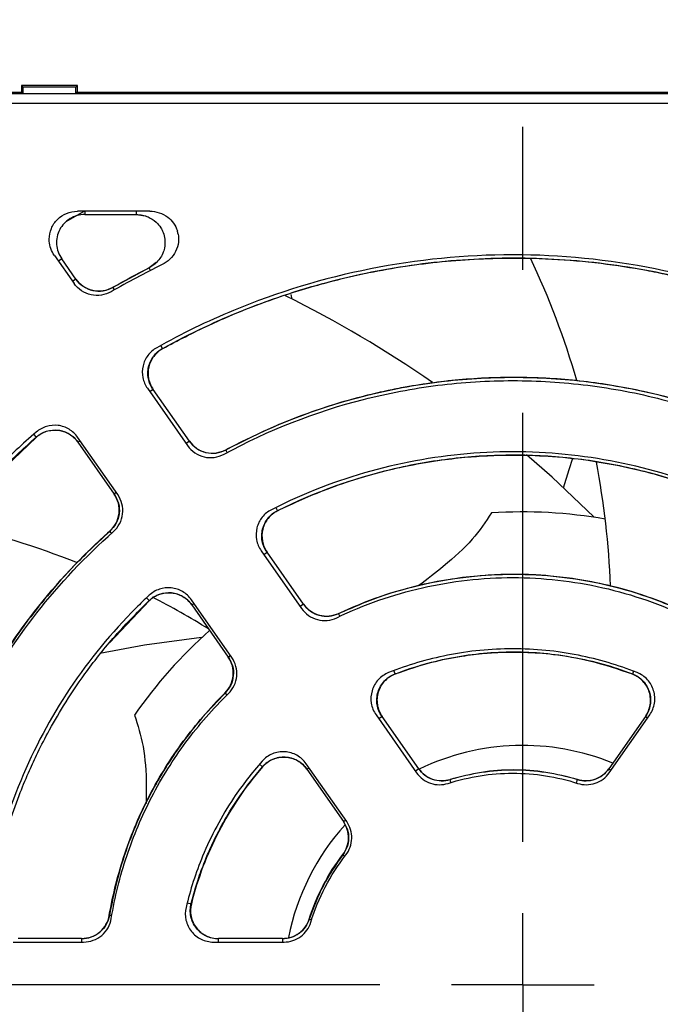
# Model space of a CAD drawing. Header units: millimetres. Extents: x 13 to 559, y 0 to 388.
# Tile 4 of 17: x 154 to 176, y 183 to 218. Entities that reach past the tile are written whole.
import ezdxf

# ---------------------------------------------------------------- set-up
doc = ezdxf.new("R2010")
doc.units = ezdxf.units.MM
doc.linetypes.add('SLD-Center', pattern=[30.48, 15.24, -5.08, 5.08, -5.08])
doc.linetypes.add('SLD-Solid', pattern=[0])
doc.layers.add('CENTER', color=40, linetype='SLD-Center')
doc.layers.add('DIMENSIONS', color=140, linetype='SLD-Solid', lineweight=25)
doc.styles.add('SLDTEXTSTYLE0', font='GOTHIC.TTF', dxfattribs={"width": 0.913})
doc.dimstyles.new('SLDDIMSTYLE0', dxfattribs={"dimtxt": 4.7625, "dimasz": 6.35, "dimexe": 0, "dimexo": 0.0625, "dimgap": 1.190625, "dimtad": 0, "dimtih": 1, "dimtoh": 1, "dimdec": 1, "dimrnd": 1e-09, "dimzin": 12, "dimdsep": 46, "dimtxsty": 'SLDTEXTSTYLE0', "dimsah": 1, "dimcen": 0.09, "dimadec": 0, "dimazin": 3, "dimtfac": 1, "dimtdec": 1, "dimtofl": 0, "dimtmove": 0, "dimatfit": 3, "dimfxl": 0, "dimfrac": 2, "dimtolj": 1, "dimtzin": 12, "dimarcsym": 0})
doc.dimstyles.new('SLDDIMSTYLE1', dxfattribs={"dimtxt": 4.7625, "dimasz": 6.35, "dimexe": 0, "dimexo": 0.0625, "dimgap": 1.190625, "dimtad": 0, "dimtih": 1, "dimtoh": 1, "dimdec": 1, "dimrnd": 1e-09, "dimzin": 4, "dimdsep": 46, "dimtxsty": 'SLDTEXTSTYLE0', "dimsah": 1, "dimcen": 0.09, "dimadec": 0, "dimazin": 1, "dimtfac": 1, "dimtdec": 1, "dimtofl": 0, "dimtmove": 0, "dimatfit": 3, "dimfxl": 0, "dimfrac": 2, "dimtolj": 1, "dimtzin": 12, "dimarcsym": 0})
doc.dimstyles.new('SLDDIMSTYLE2', dxfattribs={"dimtxt": 4.7625, "dimasz": 6.35, "dimexe": 0, "dimexo": 0.0625, "dimgap": 1.190625, "dimtad": 0, "dimtih": 1, "dimtoh": 1, "dimdec": 1, "dimrnd": 1e-09, "dimzin": 12, "dimdsep": 46, "dimtxsty": 'SLDTEXTSTYLE0', "dimsah": 1, "dimcen": 0.09, "dimadec": 0, "dimazin": 3, "dimtfac": 1, "dimtdec": 1, "dimtmove": 0, "dimatfit": 0, "dimfxl": 0, "dimfrac": 2, "dimtolj": 1, "dimtzin": 12, "dimarcsym": 0})

# ---------------------------------------------------------------- blocks, each defined once
blk = doc.blocks.new('_D_1')
at = {"layer": 'DIMENSIONS'}
for p, q in [((171.535, 219.409), (171.535, 232.473)), ((235.535, 219.409), (235.535, 232.473)), ((197.377, 229.999), (195.925, 229.999)), ((195.925, 229.999), (195.925, 222.439)), ((209.693, 229.999), (211.144, 229.999)), ((211.144, 229.999), (211.144, 222.439)), ((171.535, 229.298), (193.509, 229.298)), ((235.535, 229.298), (213.56, 229.298)), ((195.925, 222.439), (197.377, 222.439)), ((211.144, 222.439), (209.693, 222.439))]:
    blk.add_line(p, q, dxfattribs=at)
for points in [[(171.535, 229.298), (177.885, 227.71), (177.885, 230.885)], [(235.535, 229.298), (229.185, 230.885), (229.185, 227.71)]]:
    blk.add_solid(points, dxfattribs=at)
at = {"layer": 'DIMENSIONS', "char_height": 4.7625, "attachment_point": 1, "style": 'SLDTEXTSTYLE0'}
for s, insert in [('64.0', (197.377, 237.05)), ('2.52', (197.377, 228.522))]:
    blk.add_mtext(s, dxfattribs=dict(at, insert=insert))
blk = doc.blocks.new('_D_2')
at = {"layer": 'DIMENSIONS'}
for p, q in [((137.213, 216.469), (137.213, 232.473)), ((171.535, 219.409), (171.535, 232.473)), ((148.216, 229.999), (146.765, 229.999)), ((146.765, 229.999), (146.765, 222.439)), ((160.532, 229.999), (161.983, 229.999)), ((161.983, 229.999), (161.983, 222.439)), ((137.213, 229.298), (125.213, 229.298)), ((171.535, 229.298), (183.535, 229.298)), ((146.765, 222.439), (148.216, 222.439)), ((161.983, 222.439), (160.532, 222.439))]:
    blk.add_line(p, q, dxfattribs=at)
for points in [[(137.213, 229.298), (130.863, 230.885), (130.863, 227.71)], [(171.535, 229.298), (177.885, 227.71), (177.885, 230.885)]]:
    blk.add_solid(points, dxfattribs=at)
at = {"layer": 'DIMENSIONS', "char_height": 4.7625, "attachment_point": 1, "style": 'SLDTEXTSTYLE0'}
for s, insert in [('34.3', (148.216, 237.05)), ('1.35', (148.216, 228.522))]:
    blk.add_mtext(s, dxfattribs=dict(at, insert=insert))
blk = doc.blocks.new('_D_3')
at = {"layer": 'DIMENSIONS'}
for p, q in [((137.213, 216.469), (137.213, 248.753)), ((269.713, 216.469), (269.713, 248.753)), ((197.305, 246.279), (195.854, 246.279)), ((195.854, 246.279), (195.854, 238.719)), ((209.621, 246.279), (211.073, 246.279)), ((211.073, 246.279), (211.073, 238.719)), ((137.213, 245.578), (193.438, 245.578)), ((269.713, 245.578), (213.489, 245.578)), ((195.854, 238.719), (197.305, 238.719)), ((211.073, 238.719), (209.621, 238.719))]:
    blk.add_line(p, q, dxfattribs=at)
for points in [[(137.213, 245.578), (143.563, 243.99), (143.563, 247.165)], [(269.713, 245.578), (263.363, 247.165), (263.363, 243.99)]]:
    blk.add_solid(points, dxfattribs=at)
at = {"layer": 'DIMENSIONS', "char_height": 4.7625, "attachment_point": 1, "style": 'SLDTEXTSTYLE0'}
for s, insert in [('132.5', (195.546, 253.33)), ('5.22', (197.305, 244.802))]:
    blk.add_mtext(s, dxfattribs=dict(at, insert=insert))
blk = doc.blocks.new('SW_CENTERMARKSYMBOL_1')
at = {"layer": 'CENTER', "color": 0}
for p, q in [((0, 5.08), (0, 34.14)), ((0, 0), (0, 2.54)), ((-5.08, 0), (-34.14, 0)), ((0, 0), (-2.54, 0)), ((0, 0), (0, -2.54)), ((0, 0), (2.54, 0))]:
    blk.add_line(p, q, dxfattribs=at)

msp = doc.modelspace()

# ---------------------------------------------------------------- linework, layer by layer
for p, q in [((153.773, 215.89), (153.713, 215.949)), ((155.713, 215.949), (153.713, 215.949)), ((153.713, 215.949), (153.713, 215.699)), ((155.654, 215.89), (153.773, 215.89)), ((153.773, 215.654), (153.773, 215.89)), ((155.713, 215.949), (155.654, 215.89)), ((155.654, 215.654), (155.654, 215.89)), ((155.713, 215.699), (155.713, 215.949)), ((153.75, 215.699), (137.713, 215.699)), ((269.168, 215.654), (137.759, 215.654)), ((153.773, 215.654), (153.75, 215.699)), ((155.654, 215.654), (153.773, 215.654)), ((155.677, 215.699), (155.654, 215.654)), ((186.75, 215.699), (155.677, 215.699)), ((137.818, 215.326), (269.171, 215.326)), ((155.31, 211.116), (155.942, 211.485)), ((158.276, 211.485), (155.704, 211.485)), ((155.966, 211.485), (155.966, 211.364)), ((155.966, 211.364), (157.797, 211.364)), ((157.797, 211.485), (157.797, 211.364)), ((157.797, 211.365), (158.107, 211.317)), ((154.886, 209.913), (155.585, 208.915)), ((155.149, 209.793), (155.029, 209.71)), ((155.652, 209.075), (155.149, 209.793)), ((158.504, 209.659), (158.25, 209.476)), ((158.252, 209.472), (156.969, 208.777)), ((158.298, 209.382), (158.25, 209.476)), ((155.652, 209.075), (155.532, 208.991)), ((157.019, 208.691), (156.967, 208.782)), ((163.293, 208.522), (163.328, 208.364)), ((158.731, 206.603), (158.669, 206.716)), ((158.731, 206.603), (158.734, 206.598)), ((158.193, 205.191), (159.619, 203.154)), ((158.399, 205.151), (158.279, 205.067)), ((159.688, 203.311), (158.399, 205.151)), ((152.541, 201.821), (154.246, 203.455)), ((154.24, 203.462), (154.154, 203.561)), ((154.24, 203.462), (154.246, 203.455)), ((157.137, 201.416), (155.711, 203.453)), ((155.72, 203.275), (155.798, 203.329)), ((159.688, 203.311), (159.568, 203.227)), ((155.72, 203.275), (157.009, 201.434)), ((161.029, 202.911), (160.979, 203.004)), ((157.086, 201.489), (157.009, 201.434)), ((162.758, 200.958), (162.815, 200.843)), ((162.815, 200.843), (162.818, 200.838)), ((156.858, 200.113), (156.855, 200.117)), ((156.921, 200.042), (156.858, 200.113)), ((162.237, 199.416), (163.671, 197.367)), ((162.326, 199.288), (162.446, 199.372)), ((163.743, 197.519), (162.446, 199.372)), ((158.257, 197.652), (158.164, 197.75)), ((156.843, 196.143), (158.262, 197.647)), ((158.257, 197.652), (158.262, 197.647)), ((161.189, 195.629), (159.755, 197.678)), ((159.767, 197.495), (159.844, 197.55)), ((159.767, 197.495), (161.064, 195.643)), ((163.743, 197.519), (163.623, 197.435)), ((165.033, 197.092), (164.987, 197.189)), ((161.064, 195.643), (161.142, 195.697)), ((166.995, 195.042), (166.95, 195.159)), ((166.995, 195.042), (166.997, 195.036)), ((175.469, 195.138), (175.43, 195.036)), ((160.953, 194.357), (160.949, 194.361)), ((160.953, 194.357), (161.018, 194.291)), ((166.318, 193.587), (167.758, 191.531)), ((166.536, 193.531), (166.416, 193.447)), ((167.837, 191.672), (166.536, 193.531)), ((175.891, 193.531), (174.589, 191.672)), ((174.606, 191.531), (176.046, 193.587)), ((175.891, 193.531), (175.969, 193.477)), ((162.279, 191.741), (162.175, 191.831)), ((165.276, 189.793), (163.836, 191.849)), ((162.279, 191.741), (162.284, 191.736)), ((163.856, 191.655), (163.934, 191.709)), ((163.856, 191.655), (165.158, 189.796)), ((167.837, 191.672), (167.717, 191.589)), ((174.589, 191.672), (174.667, 191.618)), ((168.983, 191.185), (168.95, 191.291)), ((173.438, 191.167), (173.476, 191.291)), ((165.158, 189.796), (165.236, 189.851)), ((165.139, 188.617), (165.135, 188.62)), ((165.139, 188.617), (165.211, 188.562)), ((159.608, 186.913), (159.754, 186.876)), ((156.842, 186.464), (156.838, 186.464)), ((156.926, 186.449), (156.842, 186.464)), ((163.946, 186.328), (163.942, 186.329)), ((164.028, 186.301), (163.946, 186.328)), ((153.423, 185.514), (155.924, 185.514)), ((155.854, 185.635), (153.593, 185.635)), ((155.854, 185.635), (155.854, 185.514)), ((160.538, 185.514), (163.048, 185.514)), ((162.991, 185.635), (160.722, 185.635)), ((160.722, 185.514), (160.722, 185.635)), ((162.991, 185.635), (162.991, 185.514))]:
    msp.add_line(p, q)
at = {"flags": 128}
for points in [[(174.063, 200.624), (172.579, 202.032), (171.669, 202.831)], [(172.987, 201.659), (173.187, 202.303), (173.317, 202.707)], [(160.113, 196.341), (158.087, 196.059), (156.502, 195.767)]]:
    msp.add_lwpolyline(points, dxfattribs=at)
for centre, radius, start, end in [((171.196, 183.972), 28.495, 115.9805, 120.1041), ((144.544, 196.995), 30.13, 16.3342, 25.1927), ((144.546, 170.999), 41.82, 55.345, 63.6596), ((144.544, 196.995), 30.13, 2.25, 10.6685), ((171.535, 183.999), 16.8, 79.9589, 93.798), ((144.546, 170.999), 30.13, 68.2676, 77.1826), ((144.546, 170.999), 30.13, 58.3326, 62.6836), ((171.535, 183.999), 16.8, 131.49, 145.228), ((171.535, 183.999), 8.5, 67.9088, 115.6573), ((171.535, 183.999), 8.5, 138.0137, 168.6058)]:
    msp.add_arc(centre, radius, start, end)
for points, knots in [([(154.703, 210.489), (154.703, 210.62), (154.729, 210.75), (154.829, 210.991), (154.903, 211.102), (155.181, 211.378), (155.441, 211.485), (155.704, 211.485)], [0, 0, 0, 0, 0.25, 0.25, 0.5, 0.5, 1, 1, 1, 1]), ([(155.966, 211.365), (155.783, 211.365), (155.6, 211.315), (155.288, 211.127), (155.159, 210.99), (154.992, 210.669), (154.954, 210.484), (154.979, 210.121), (155.043, 209.943), (155.148, 209.793)], [0, 0, 0, 0, 0.25, 0.25, 0.5, 0.5, 0.75, 0.75, 1, 1, 1, 1]), ([(157.797, 211.37), (157.873, 211.365), (158.016, 211.355), (158.262, 211.272), (158.492, 211.125), (158.662, 210.92), (158.765, 210.715), (158.826, 210.471), (158.815, 210.215), (158.741, 209.98), (158.633, 209.789), (158.473, 209.606), (158.328, 209.517), (158.253, 209.471)], [0, 0, 0, 0, 0.083949, 0.159455, 0.286384, 0.382164, 0.451859, 0.540185, 0.659415, 0.731602, 0.812286, 0.901815, 1, 1, 1, 1]), ([(158.276, 211.485), (158.506, 211.485), (158.732, 211.412), (159.076, 211.151), (159.197, 210.981), (159.257, 210.789)], [0, 0, 0, 0, 0.000875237, 0.000875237, 0.001655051, 0.001655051, 0.001655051, 0.001655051]), ([(159.286, 210.673), (159.303, 210.576), (159.306, 210.479), (159.28, 210.268), (159.247, 210.16), (159.092, 209.853), (158.921, 209.688), (158.714, 209.588)], [0.00180942, 0.00180942, 0.00180942, 0.00180942, 0.002188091, 0.002188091, 0.00262571, 0.00262571, 0.003500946, 0.003500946, 0.003500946, 0.003500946]), ([(154.886, 209.913), (154.781, 210.063), (154.718, 210.241), (154.704, 210.445), (154.703, 210.467), (154.703, 210.489)], [2.0533879, 2.0533879, 2.0533879, 2.0533879, 2.5974903, 2.5974903, 2.6642507, 2.6642507, 2.6642507, 2.6642507]), ([(183.84, 206.635), (182.956, 207.13), (182.043, 207.573), (179.539, 208.61), (177.906, 209.105), (174.577, 209.767), (172.879, 209.935), (169.485, 209.935), (167.787, 209.767), (164.457, 209.105), (162.825, 208.61), (160.321, 207.573), (159.408, 207.13), (158.523, 206.635)], [0.1688477, 0.1688477, 0.1688477, 0.1688477, 0.1875, 0.1875, 0.21875, 0.21875, 0.25, 0.25, 0.28125, 0.28125, 0.3125, 0.3125, 0.3311523, 0.3311523, 0.3311523, 0.3311523]), ([(158.731, 206.603), (159.271, 206.887), (160.267, 207.411), (161.697, 208.016), (162.896, 208.454), (163.889, 208.765), (164.755, 209.004), (166.154, 209.342), (168.167, 209.685), (170.507, 209.842), (172.562, 209.805), (174.276, 209.657), (175.643, 209.447), (176.719, 209.231), (177.649, 209.013), (178.809, 208.691), (180.234, 208.211), (181.911, 207.534), (183.07, 206.929), (183.695, 206.603)], [0, 0, 0, 0, 0.070191, 0.129612, 0.178574, 0.217189, 0.249372, 0.282088, 0.382865, 0.484061, 0.551776, 0.619408, 0.681942, 0.710978, 0.7458, 0.791931, 0.84951, 0.918873, 1, 1, 1, 1]), ([(183.692, 206.598), (182.737, 207.125), (181.742, 207.595), (179.722, 208.396), (178.695, 208.73), (176.607, 209.268), (175.546, 209.471), (173.93, 209.677), (173.385, 209.729), (172.296, 209.797), (171.753, 209.815), (170.127, 209.814), (169.048, 209.746), (167.435, 209.542), (166.898, 209.457), (165.828, 209.252), (165.293, 209.132), (162.66, 208.453), (160.648, 207.655), (158.734, 206.598)], [0, 0, 0, 0, 0.125, 0.125, 0.25, 0.25, 0.375, 0.375, 0.4375, 0.4375, 0.5, 0.5, 0.625, 0.625, 0.6875, 0.6875, 0.75, 0.75, 1, 1, 1, 1]), ([(156.904, 208.624), (156.797, 208.562), (156.679, 208.52), (156.434, 208.482), (156.309, 208.486), (155.946, 208.566), (155.728, 208.71), (155.585, 208.915)], [0, 0, 0, 0, 0.000479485, 0.000479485, 0.00095897, 0.00095897, 0.00191794, 0.00191794, 0.00191794, 0.00191794]), ([(156.971, 208.774), (156.856, 208.724), (156.627, 208.624), (156.246, 208.645), (155.893, 208.788), (155.728, 208.976), (155.645, 209.07)], [0, 0, 0, 0, 0.250569, 0.500155, 0.74981, 1, 1, 1, 1]), ([(155.651, 209.074), (155.793, 208.871), (156.011, 208.725), (156.493, 208.618), (156.75, 208.656), (156.967, 208.781)], [0, 0, 0, 0, 0.5, 0.5, 1, 1, 1, 1]), ([(158.523, 206.635), (158.402, 206.568), (158.294, 206.473), (158.127, 206.251), (158.067, 206.122), (158.006, 205.852), (158.003, 205.709), (158.057, 205.436), (158.113, 205.305), (158.193, 205.191)], [0, 0, 0, 0, 0.000540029, 0.000540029, 0.001080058, 0.001080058, 0.001620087, 0.001620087, 0.002160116, 0.002160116, 0.002160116, 0.002160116]), ([(158.39, 205.145), (158.354, 205.205), (158.28, 205.326), (158.221, 205.531), (158.202, 205.742), (158.228, 205.953), (158.298, 206.153), (158.407, 206.335), (158.551, 206.492), (158.67, 206.569), (158.729, 206.607)], [0, 0, 0, 0, 0.125385, 0.250574, 0.375441, 0.500042, 0.624627, 0.749524, 0.874686, 1, 1, 1, 1]), ([(158.734, 206.598), (158.612, 206.53), (158.503, 206.437), (158.335, 206.214), (158.274, 206.085), (158.211, 205.814), (158.209, 205.671), (158.262, 205.397), (158.319, 205.265), (158.399, 205.151)], [0, 0, 0, 0, 0.25, 0.25, 0.5, 0.5, 0.75, 0.75, 1, 1, 1, 1]), ([(160.915, 202.85), (162.496, 203.711), (164.151, 204.358), (166.308, 204.908), (166.744, 205.005), (167.626, 205.172), (168.071, 205.242), (169.404, 205.409), (170.292, 205.464), (172.068, 205.464), (172.955, 205.41), (174.285, 205.243), (174.73, 205.174), (175.613, 205.007), (176.05, 204.91), (178.211, 204.359), (179.868, 203.711), (181.449, 202.85)], [0, 0, 0, 0, 0.00525154, 0.00525154, 0.00656443, 0.00656443, 0.00787732, 0.00787732, 0.01050309, 0.01050309, 0.01312886, 0.01312886, 0.01444174, 0.01444174, 0.01575463, 0.01575463, 0.02100617, 0.02100617, 0.02100617, 0.02100617]), ([(160.979, 203.004), (162.558, 203.854), (164.211, 204.494), (166.798, 205.147), (167.684, 205.312), (169.449, 205.53), (170.332, 205.584), (172.101, 205.584), (172.985, 205.53), (174.313, 205.365), (174.757, 205.296), (175.635, 205.131), (176.069, 205.036), (178.218, 204.493), (179.869, 203.854), (181.447, 203.004)], [0, 0, 0, 0, 0.25, 0.25, 0.375, 0.375, 0.5, 0.5, 0.625, 0.625, 0.6875, 0.6875, 0.75, 0.75, 1, 1, 1, 1]), ([(181.445, 202.999), (180.918, 203.267), (179.964, 203.753), (178.619, 204.281), (177.542, 204.638), (176.643, 204.89), (175.4, 205.187), (173.704, 205.47), (171.548, 205.612), (169.423, 205.538), (167.824, 205.326), (166.703, 205.106), (165.935, 204.929), (164.981, 204.669), (163.813, 204.284), (162.441, 203.743), (161.493, 203.259), (160.982, 202.999)], [0, 0, 0, 0, 0.083116, 0.150648, 0.203078, 0.242876, 0.281892, 0.38302, 0.484425, 0.585567, 0.681756, 0.711083, 0.746295, 0.792687, 0.850284, 0.919244, 1, 1, 1, 1]), ([(154.24, 203.462), (154.297, 203.504), (154.409, 203.59), (154.606, 203.671), (154.813, 203.711), (155.025, 203.708), (155.231, 203.66), (155.423, 203.571), (155.595, 203.445), (155.683, 203.335), (155.727, 203.28)], [0, 0, 0, 0, 0.125377, 0.250565, 0.375435, 0.500042, 0.624633, 0.749534, 0.874694, 1, 1, 1, 1]), ([(155.711, 203.453), (155.631, 203.567), (155.527, 203.665), (155.289, 203.808), (155.154, 203.855), (154.879, 203.889), (154.737, 203.877), (154.471, 203.796), (154.346, 203.727), (154.241, 203.637)], [0, 0, 0, 0, 0.000540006, 0.000540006, 0.001080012, 0.001080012, 0.001620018, 0.001620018, 0.002160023, 0.002160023, 0.002160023, 0.002160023]), ([(155.72, 203.275), (155.64, 203.39), (155.536, 203.488), (155.297, 203.632), (155.161, 203.678), (154.886, 203.712), (154.743, 203.699), (154.476, 203.617), (154.351, 203.547), (154.246, 203.455)], [0, 0, 0, 0, 0.25, 0.25, 0.5, 0.5, 0.75, 0.75, 1, 1, 1, 1]), ([(154.241, 203.637), (153.759, 203.221), (153.293, 202.788), (151.643, 201.138), (150.561, 199.82), (148.675, 196.997), (147.871, 195.493), (146.571, 192.356), (146.076, 190.724), (145.584, 188.25), (145.462, 187.434), (145.379, 186.614)], [0.3632917, 0.3632917, 0.3632917, 0.3632917, 0.375, 0.375, 0.40625, 0.40625, 0.4375, 0.4375, 0.46875, 0.46875, 0.4839303, 0.4839303, 0.4839303, 0.4839303]), ([(145.537, 186.74), (145.611, 187.327), (145.744, 188.377), (146.031, 189.753), (146.3, 190.81), (146.555, 191.68), (146.91, 192.758), (147.427, 194.097), (148.219, 195.802), (149.186, 197.529), (150.093, 198.877), (150.81, 199.832), (151.376, 200.54), (152.128, 201.407), (153.088, 202.417), (153.837, 203.094), (154.242, 203.46)], [0, 0, 0, 0, 0.091954, 0.164595, 0.218317, 0.261486, 0.305604, 0.394803, 0.484357, 0.597754, 0.702307, 0.73666, 0.783513, 0.843085, 0.915192, 1, 1, 1, 1]), ([(160.983, 202.997), (160.869, 202.951), (160.641, 202.859), (160.268, 202.885), (159.923, 203.029), (159.762, 203.213), (159.681, 203.306)], [0, 0, 0, 0, 0.25076, 0.500078, 0.749799, 1, 1, 1, 1]), ([(159.688, 203.31), (159.827, 203.111), (160.039, 202.967), (160.51, 202.855), (160.764, 202.887), (160.979, 203.004)], [0, 0, 0, 0, 0.5, 0.5, 1, 1, 1, 1]), ([(159.619, 203.154), (159.76, 202.953), (159.972, 202.809), (160.446, 202.698), (160.701, 202.733), (160.915, 202.85)], [0, 0, 0, 0, 0.000941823, 0.000941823, 0.001883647, 0.001883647, 0.001883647, 0.001883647]), ([(179.762, 200.879), (179.325, 201.101), (178.88, 201.306), (177.283, 201.967), (176.091, 202.329), (173.661, 202.812), (172.421, 202.935), (169.943, 202.935), (168.703, 202.812), (166.272, 202.329), (165.081, 201.967), (163.483, 201.306), (163.038, 201.101), (162.602, 200.879)], [0.1751544, 0.1751544, 0.1751544, 0.1751544, 0.1875, 0.1875, 0.21875, 0.21875, 0.25, 0.25, 0.28125, 0.28125, 0.3125, 0.3125, 0.3248456, 0.3248456, 0.3248456, 0.3248456]), ([(162.815, 200.843), (163.39, 201.109), (164.463, 201.606), (166.038, 202.115), (167.413, 202.448), (168.577, 202.645), (169.543, 202.753), (170.448, 202.812), (171.446, 202.83), (172.67, 202.78), (174.129, 202.616), (175.808, 202.279), (177.687, 201.724), (178.945, 201.148), (179.611, 200.843)], [0, 0, 0, 0, 0.1090177, 0.2036719, 0.2848115, 0.3527138, 0.4070262, 0.4522833, 0.5088827, 0.5790783, 0.6631749, 0.7617799, 0.8739107, 1, 1, 1, 1]), ([(179.608, 200.838), (178.3, 201.49), (176.934, 201.983), (175.158, 202.4), (174.8, 202.473), (174.084, 202.598), (173.725, 202.65), (172.648, 202.774), (171.928, 202.815), (170.485, 202.814), (169.762, 202.773), (168.311, 202.604), (167.594, 202.477), (165.485, 201.979), (164.127, 201.49), (162.818, 200.838)], [0, 0, 0, 0, 0.25, 0.25, 0.3125, 0.3125, 0.375, 0.375, 0.5, 0.5, 0.625, 0.625, 0.75, 0.75, 1, 1, 1, 1]), ([(156.855, 200.116), (157.037, 200.278), (157.156, 200.505), (157.212, 200.987), (157.15, 201.234), (157.009, 201.435)], [0, 0, 0, 0, 0.5, 0.5, 1, 1, 1, 1]), ([(157.014, 201.438), (157.073, 201.33), (157.19, 201.116), (157.208, 200.743), (157.105, 200.384), (156.941, 200.203), (156.859, 200.112)], [0, 0, 0, 0, 0.250751, 0.500077, 0.749808, 1, 1, 1, 1]), ([(156.98, 200.094), (157.164, 200.257), (157.283, 200.484), (157.34, 200.967), (157.277, 201.217), (157.137, 201.416)], [0, 0, 0, 0, 0.000941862, 0.000941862, 0.001883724, 0.001883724, 0.001883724, 0.001883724]), ([(162.602, 200.879), (162.475, 200.815), (162.362, 200.723), (162.184, 200.5), (162.119, 200.369), (162.05, 200.094), (162.046, 199.947), (162.098, 199.668), (162.155, 199.532), (162.237, 199.416)], [0, 0, 0, 0, 0.000553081, 0.000553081, 0.001106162, 0.001106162, 0.001659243, 0.001659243, 0.002212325, 0.002212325, 0.002212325, 0.002212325]), ([(162.437, 199.365), (162.4, 199.427), (162.325, 199.551), (162.265, 199.761), (162.249, 199.978), (162.28, 200.193), (162.356, 200.397), (162.473, 200.58), (162.626, 200.737), (162.751, 200.81), (162.813, 200.847)], [0, 0, 0, 0, 0.125152, 0.25022, 0.374804, 0.499858, 0.624493, 0.749388, 0.874598, 1, 1, 1, 1]), ([(162.818, 200.838), (162.69, 200.774), (162.575, 200.682), (162.395, 200.459), (162.329, 200.328), (162.259, 200.052), (162.254, 199.905), (162.307, 199.623), (162.363, 199.488), (162.446, 199.371)], [0, 0, 0, 0, 0.25, 0.25, 0.5, 0.5, 0.75, 0.75, 1, 1, 1, 1]), ([(170.422, 200.763), (170.214, 200.449), (169.789, 199.81), (168.867, 198.974), (168.14, 198.41), (167.845, 198.181)], [0, 0, 0, 0, 0.363857, 0.741047, 1, 1, 1, 1]), ([(149.776, 186.516), (149.93, 187.829), (150.203, 189.114), (150.969, 191.599), (151.462, 192.803), (152.371, 194.549), (152.702, 195.12), (153.408, 196.219), (153.785, 196.75), (154.982, 198.287), (155.871, 199.24), (156.855, 200.116)], [0, 0, 0, 0, 0.25, 0.25, 0.5, 0.5, 0.625, 0.625, 0.75, 0.75, 1, 1, 1, 1]), ([(156.858, 200.113), (156.441, 199.724), (155.661, 198.997), (154.672, 197.882), (153.886, 196.883), (153.279, 196.016), (152.81, 195.28), (152.395, 194.574), (151.966, 193.777), (151.486, 192.779), (150.983, 191.56), (150.494, 190.106), (150.052, 188.404), (149.874, 187.171), (149.78, 186.516)], [0, 0, 0, 0, 0.109197, 0.203991, 0.285008, 0.352522, 0.406604, 0.4521, 0.509236, 0.579889, 0.663946, 0.761595, 0.873416, 1, 1, 1, 1]), ([(149.852, 186.401), (150, 187.72), (150.268, 189.005), (150.84, 190.883), (151.06, 191.501), (151.557, 192.72), (151.837, 193.323), (152.752, 195.081), (153.461, 196.183), (155.075, 198.247), (155.982, 199.214), (156.98, 200.094)], [0, 0, 0, 0, 0.00387123, 0.00387123, 0.00580684, 0.00580684, 0.00774246, 0.00774246, 0.01161369, 0.01161369, 0.01548491, 0.01548491, 0.01548491, 0.01548491]), ([(164.922, 197.039), (165.902, 197.51), (166.917, 197.863), (168.488, 198.221), (169.02, 198.312), (170.1, 198.434), (170.64, 198.464), (172.251, 198.465), (173.319, 198.347), (175.439, 197.866), (176.462, 197.51), (177.442, 197.039)], [0, 0, 0, 0, 0.00315085, 0.00315085, 0.00472627, 0.00472627, 0.0063017, 0.0063017, 0.00945254, 0.00945254, 0.01260339, 0.01260339, 0.01260339, 0.01260339]), ([(164.987, 197.189), (165.964, 197.65), (166.977, 197.997), (168.55, 198.349), (169.085, 198.438), (170.149, 198.555), (170.681, 198.584), (171.746, 198.584), (172.279, 198.555), (173.344, 198.438), (173.879, 198.349), (175.45, 197.996), (176.463, 197.65), (177.439, 197.189)], [0, 0, 0, 0, 0.25, 0.25, 0.375, 0.375, 0.5, 0.5, 0.625, 0.625, 0.75, 0.75, 1, 1, 1, 1]), ([(177.437, 197.183), (176.929, 197.404), (175.991, 197.81), (174.635, 198.189), (173.503, 198.41), (172.59, 198.521), (171.816, 198.572), (171.038, 198.585), (170.135, 198.55), (169.055, 198.434), (167.814, 198.197), (166.422, 197.805), (165.486, 197.399), (164.99, 197.183)], [0, 0, 0, 0, 0.129095, 0.238118, 0.327962, 0.397871, 0.452601, 0.509027, 0.57919, 0.66349, 0.762083, 0.873976, 1, 1, 1, 1]), ([(159.755, 197.678), (159.673, 197.795), (159.566, 197.894), (159.321, 198.039), (159.182, 198.085), (158.9, 198.114), (158.754, 198.098), (158.485, 198.008), (158.359, 197.932), (158.255, 197.835)], [0, 0, 0, 0, 0.000553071, 0.000553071, 0.001106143, 0.001106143, 0.001659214, 0.001659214, 0.002212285, 0.002212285, 0.002212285, 0.002212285]), ([(158.255, 197.835), (158.098, 197.689), (157.944, 197.54), (156.917, 196.512), (156.127, 195.55), (154.749, 193.489), (154.162, 192.391), (153.214, 190.101), (152.852, 188.909), (152.542, 187.348), (152.483, 187.001), (152.434, 186.653)], [0.3695985, 0.3695985, 0.3695985, 0.3695985, 0.375, 0.375, 0.40625, 0.40625, 0.4375, 0.4375, 0.46875, 0.46875, 0.4776236, 0.4776236, 0.4776236, 0.4776236]), ([(158.256, 197.654), (158.311, 197.7), (158.423, 197.792), (158.622, 197.882), (158.833, 197.93), (159.05, 197.931), (159.263, 197.887), (159.461, 197.798), (159.638, 197.67), (159.729, 197.557), (159.774, 197.501)], [0, 0, 0, 0, 0.125143, 0.250211, 0.374798, 0.499858, 0.624499, 0.749399, 0.874607, 1, 1, 1, 1]), ([(159.767, 197.496), (159.685, 197.613), (159.577, 197.713), (159.331, 197.858), (159.191, 197.904), (158.907, 197.932), (158.762, 197.916), (158.49, 197.822), (158.366, 197.746), (158.262, 197.647)], [0, 0, 0, 0, 0.25, 0.25, 0.5, 0.5, 0.75, 0.75, 1, 1, 1, 1]), ([(152.598, 186.781), (152.691, 187.312), (152.861, 188.289), (153.231, 189.601), (153.597, 190.653), (153.934, 191.476), (154.272, 192.213), (154.679, 193.011), (155.241, 193.983), (156.003, 195.116), (156.999, 196.389), (157.818, 197.211), (158.257, 197.652)], [0, 0, 0, 0, 0.129368, 0.238199, 0.327285, 0.396891, 0.451924, 0.522193, 0.612172, 0.721503, 0.850406, 1, 1, 1, 1]), ([(163.671, 197.367), (163.807, 197.173), (164.009, 197.033), (164.464, 196.913), (164.71, 196.937), (164.922, 197.039)], [0, 0, 0, 0, 0.000909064, 0.000909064, 0.001818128, 0.001818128, 0.001818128, 0.001818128]), ([(164.99, 197.181), (164.879, 197.142), (164.656, 197.065), (164.298, 197.102), (163.969, 197.247), (163.814, 197.425), (163.736, 197.514)], [0, 0, 0, 0, 0.250451, 0.500059, 0.749926, 1, 1, 1, 1]), ([(163.743, 197.519), (163.877, 197.327), (164.078, 197.186), (164.531, 197.066), (164.774, 197.088), (164.987, 197.189)], [0, 0, 0, 0, 0.5, 0.5, 1, 1, 1, 1]), ([(160.949, 194.361), (161.116, 194.526), (161.221, 194.748), (161.263, 195.215), (161.2, 195.45), (161.064, 195.643)], [0, 0, 0, 0, 0.5, 0.5, 1, 1, 1, 1]), ([(161.069, 195.647), (161.126, 195.543), (161.24, 195.337), (161.264, 194.979), (161.177, 194.631), (161.028, 194.448), (160.953, 194.357)], [0, 0, 0, 0, 0.250443, 0.500059, 0.749933, 1, 1, 1, 1]), ([(161.07, 194.342), (161.239, 194.508), (161.344, 194.729), (161.388, 195.198), (161.325, 195.436), (161.189, 195.629)], [0, 0, 0, 0, 0.000909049, 0.000909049, 0.001818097, 0.001818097, 0.001818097, 0.001818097]), ([(175.597, 195.088), (174.922, 195.356), (174.223, 195.563), (172.744, 195.858), (171.963, 195.935), (170.401, 195.935), (169.62, 195.858), (168.141, 195.563), (167.441, 195.356), (166.767, 195.088)], [0.1896868, 0.1896868, 0.1896868, 0.1896868, 0.21875, 0.21875, 0.25, 0.25, 0.28125, 0.28125, 0.3103132, 0.3103132, 0.3103132, 0.3103132]), ([(166.995, 195.042), (167.425, 195.19), (168.201, 195.458), (169.279, 195.673), (170.118, 195.777), (170.858, 195.822), (171.671, 195.823), (172.713, 195.743), (174.012, 195.523), (174.929, 195.212), (175.432, 195.042)], [0, 0, 0, 0, 0.158292, 0.285038, 0.381423, 0.452367, 0.542964, 0.663828, 0.815609, 1, 1, 1, 1]), ([(175.43, 195.037), (174.752, 195.296), (174.053, 195.49), (172.646, 195.749), (171.934, 195.814), (170.854, 195.815), (170.491, 195.798), (169.774, 195.732), (169.419, 195.683), (168.364, 195.488), (167.674, 195.295), (166.997, 195.037)], [0, 0, 0, 0, 0.25, 0.25, 0.5, 0.5, 0.625, 0.625, 0.75, 0.75, 1, 1, 1, 1]), ([(166.767, 195.088), (166.624, 195.031), (166.5, 194.946), (166.347, 194.778), (166.303, 194.718), (166.229, 194.588), (166.199, 194.517), (166.135, 194.302), (166.125, 194.148), (166.173, 193.853), (166.232, 193.71), (166.318, 193.587)], [0, 0, 0, 0, 0.000582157, 0.000582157, 0.000873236, 0.000873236, 0.001164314, 0.001164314, 0.001746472, 0.001746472, 0.002328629, 0.002328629, 0.002328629, 0.002328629]), ([(166.997, 195.037), (166.856, 194.983), (166.726, 194.896), (166.519, 194.676), (166.441, 194.542), (166.352, 194.254), (166.341, 194.099), (166.389, 193.798), (166.446, 193.657), (166.535, 193.531)], [0, 0, 0, 0, 0.25, 0.25, 0.5, 0.5, 0.75, 0.75, 1, 1, 1, 1]), ([(166.526, 193.524), (166.486, 193.59), (166.407, 193.722), (166.349, 193.946), (166.339, 194.176), (166.382, 194.402), (166.474, 194.613), (166.61, 194.797), (166.785, 194.95), (166.923, 195.015), (166.993, 195.047)], [0, 0, 0, 0, 0.125886, 0.2508341, 0.3755601, 0.5004733, 0.6250089, 0.7496186, 0.8746603, 1, 1, 1, 1]), ([(175.891, 193.531), (175.978, 193.654), (176.037, 193.799), (176.085, 194.097), (176.074, 194.252), (175.986, 194.54), (175.909, 194.674), (175.7, 194.897), (175.574, 194.982), (175.43, 195.037)], [0, 0, 0, 0, 0.25, 0.25, 0.5, 0.5, 0.75, 0.75, 1, 1, 1, 1]), ([(175.432, 195.044), (175.502, 195.011), (175.641, 194.947), (175.814, 194.794), (175.951, 194.611), (176.042, 194.4), (176.084, 194.175), (176.074, 193.946), (176.015, 193.723), (175.937, 193.592), (175.898, 193.526)], [0, 0, 0, 0, 0.125867, 0.250812, 0.375546, 0.500474, 0.625023, 0.749641, 0.874679, 1, 1, 1, 1]), ([(176.046, 193.587), (176.134, 193.712), (176.191, 193.852), (176.227, 194.076), (176.23, 194.151), (176.221, 194.3), (176.207, 194.375), (176.143, 194.59), (176.067, 194.724), (175.864, 194.945), (175.737, 195.032), (175.597, 195.088)], [0, 0, 0, 0, 0.000582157, 0.000582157, 0.000873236, 0.000873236, 0.001164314, 0.001164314, 0.001746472, 0.001746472, 0.002328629, 0.002328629, 0.002328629, 0.002328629]), ([(156.838, 186.464), (156.967, 187.214), (157.152, 187.943), (157.63, 189.363), (157.923, 190.054), (158.446, 191.06), (158.635, 191.392), (159.035, 192.033), (159.246, 192.345), (159.916, 193.255), (160.409, 193.826), (160.949, 194.361)], [0, 0, 0, 0, 0.25, 0.25, 0.5, 0.5, 0.625, 0.625, 0.75, 0.75, 1, 1, 1, 1]), ([(160.952, 194.358), (160.681, 194.078), (160.182, 193.56), (159.566, 192.786), (159.099, 192.125), (158.752, 191.578), (158.425, 191.015), (158.053, 190.302), (157.612, 189.299), (157.157, 187.998), (156.953, 187.007), (156.842, 186.464)], [0, 0, 0, 0, 0.129291, 0.238343, 0.327793, 0.397816, 0.453126, 0.543735, 0.664726, 0.816305, 1, 1, 1, 1]), ([(156.909, 186.351), (157.035, 187.11), (157.218, 187.85), (157.698, 189.29), (157.994, 189.991), (158.525, 191.013), (158.717, 191.347), (159.122, 191.996), (159.337, 192.311), (160.018, 193.228), (160.519, 193.804), (161.07, 194.342)], [0, 0, 0, 0, 0.002230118, 0.002230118, 0.004460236, 0.004460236, 0.005575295, 0.005575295, 0.006690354, 0.006690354, 0.008920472, 0.008920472, 0.008920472, 0.008920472]), ([(157.735, 193.581), (157.85, 193.221), (158.084, 192.489), (158.159, 191.397), (158.151, 190.645), (158.149, 190.435)], [0, 0, 0, 0, 0.4100895, 0.8352071, 1, 1, 1, 1]), ([(163.836, 191.849), (163.748, 191.975), (163.637, 192.076), (163.438, 192.187), (163.369, 192.215), (163.226, 192.257), (163.15, 192.27), (162.927, 192.283), (162.774, 192.258), (162.498, 192.143), (162.372, 192.053), (162.273, 191.941)], [0, 0, 0, 0, 0.000582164, 0.000582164, 0.000873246, 0.000873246, 0.001164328, 0.001164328, 0.001746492, 0.001746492, 0.002328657, 0.002328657, 0.002328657, 0.002328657]), ([(162.273, 191.941), (161.905, 191.528), (161.565, 191.09), (160.824, 189.981), (160.454, 189.288), (159.911, 187.976), (159.713, 187.365), (159.566, 186.743)], [0.38413169, 0.38413169, 0.38413169, 0.38413169, 0.40625, 0.40625, 0.4375, 0.4375, 0.46309051, 0.46309051, 0.46309051, 0.46309051]), ([(162.277, 191.743), (162.331, 191.797), (162.439, 191.906), (162.642, 192.017), (162.862, 192.082), (163.092, 192.096), (163.318, 192.058), (163.53, 191.971), (163.72, 191.839), (163.816, 191.72), (163.864, 191.661)], [0, 0, 0, 0, 0.125877, 0.250824, 0.375554, 0.500474, 0.625016, 0.749629, 0.874669, 1, 1, 1, 1]), ([(163.857, 191.655), (163.77, 191.779), (163.654, 191.884), (163.391, 192.031), (163.242, 192.074), (162.94, 192.09), (162.788, 192.063), (162.508, 191.943), (162.385, 191.853), (162.284, 191.736)], [0, 0, 0, 0, 0.25, 0.25, 0.5, 0.5, 0.75, 0.75, 1, 1, 1, 1]), ([(159.747, 186.878), (159.824, 187.16), (159.963, 187.668), (160.207, 188.328), (160.418, 188.825), (160.649, 189.314), (160.978, 189.933), (161.511, 190.795), (162.001, 191.399), (162.279, 191.741)], [0, 0, 0, 0, 0.158652, 0.285478, 0.381292, 0.451412, 0.578592, 0.761564, 1, 1, 1, 1]), ([(162.284, 191.736), (161.678, 191.038), (161.152, 190.262), (160.306, 188.632), (159.98, 187.776), (159.754, 186.876)], [0, 0, 0, 0, 0.5, 0.5, 1, 1, 1, 1]), ([(167.758, 191.531), (167.88, 191.356), (168.057, 191.224), (168.459, 191.089), (168.679, 191.088), (168.881, 191.153)], [0, 0, 0, 0, 0.000820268, 0.000820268, 0.001640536, 0.001640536, 0.001640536, 0.001640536]), ([(168.952, 191.284), (168.848, 191.262), (168.64, 191.219), (168.324, 191.28), (168.037, 191.426), (167.899, 191.587), (167.831, 191.668)], [0, 0, 0, 0, 0.250793, 0.500642, 0.750104, 1, 1, 1, 1]), ([(167.837, 191.672), (167.957, 191.499), (168.132, 191.368), (168.529, 191.232), (168.748, 191.228), (168.95, 191.291)], [0, 0, 0, 0, 0.5, 0.5, 1, 1, 1, 1]), ([(168.881, 191.153), (169.629, 191.393), (170.394, 191.514), (171.569, 191.515), (171.961, 191.484), (172.73, 191.363), (173.109, 191.273), (173.483, 191.153)], [0, 0, 0, 0, 0.00223187, 0.00223187, 0.003347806, 0.003347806, 0.004463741, 0.004463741, 0.004463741, 0.004463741]), ([(168.95, 191.291), (169.687, 191.519), (170.44, 191.634), (171.595, 191.634), (171.979, 191.605), (172.735, 191.49), (173.108, 191.405), (173.476, 191.291)], [0, 0, 0, 0, 0.5, 0.5, 0.75, 0.75, 1, 1, 1, 1]), ([(173.475, 191.286), (173.104, 191.383), (172.362, 191.579), (171.212, 191.654), (170.062, 191.579), (169.322, 191.383), (168.952, 191.286)], [0, 0, 0, 0, 0.250139, 0.500659, 0.750229, 1, 1, 1, 1]), ([(174.595, 191.668), (174.526, 191.587), (174.389, 191.426), (174.101, 191.28), (173.785, 191.22), (173.578, 191.263), (173.474, 191.285)], [0, 0, 0, 0, 0.2507906, 0.500642, 0.7501072, 1, 1, 1, 1]), ([(173.476, 191.291), (173.677, 191.228), (173.896, 191.231), (174.294, 191.367), (174.469, 191.499), (174.59, 191.672)], [0, 0, 0, 0, 0.5, 0.5, 1, 1, 1, 1]), ([(173.483, 191.153), (173.686, 191.088), (173.907, 191.09), (174.309, 191.225), (174.485, 191.357), (174.606, 191.531)], [0, 0, 0, 0, 0.000820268, 0.000820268, 0.001640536, 0.001640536, 0.001640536, 0.001640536]), ([(165.135, 188.62), (165.263, 188.787), (165.335, 188.993), (165.343, 189.414), (165.28, 189.623), (165.158, 189.796)], [0, 0, 0, 0, 0.5, 0.5, 1, 1, 1, 1]), ([(165.162, 189.799), (165.215, 189.707), (165.32, 189.523), (165.358, 189.203), (165.307, 188.886), (165.195, 188.706), (165.14, 188.617)], [0, 0, 0, 0, 0.250786, 0.500642, 0.750111, 1, 1, 1, 1]), ([(165.247, 188.608), (165.378, 188.777), (165.451, 188.985), (165.461, 189.409), (165.398, 189.619), (165.276, 189.793)], [0, 0, 0, 0, 0.000820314, 0.000820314, 0.001640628, 0.001640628, 0.001640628, 0.001640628]), ([(165.138, 188.617), (164.891, 188.262), (164.396, 187.55), (164.096, 186.735), (163.946, 186.328)], [0, 0, 0, 0, 0.499126, 1, 1, 1, 1]), ([(160.722, 185.623), (160.645, 185.629), (160.492, 185.64), (160.275, 185.721), (160.082, 185.844), (159.921, 186.008), (159.801, 186.205), (159.728, 186.422), (159.704, 186.652), (159.73, 186.803), (159.743, 186.879)], [0, 0, 0, 0, 0.125885, 0.250832, 0.375559, 0.500473, 0.62501, 0.74962, 0.874662, 1, 1, 1, 1]), ([(159.754, 186.876), (159.717, 186.73), (159.713, 186.573), (159.775, 186.278), (159.84, 186.137), (160.025, 185.899), (160.145, 185.802), (160.42, 185.668), (160.568, 185.634), (160.722, 185.634)], [0, 0, 0, 0, 0.25, 0.25, 0.5, 0.5, 0.75, 0.75, 1, 1, 1, 1]), ([(159.566, 186.743), (159.531, 186.594), (159.53, 186.443), (159.579, 186.221), (159.604, 186.15), (159.668, 186.015), (159.708, 185.95), (159.847, 185.775), (159.968, 185.678), (160.237, 185.549), (160.389, 185.514), (160.538, 185.514)], [0, 0, 0, 0, 0.000582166, 0.000582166, 0.000873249, 0.000873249, 0.001164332, 0.001164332, 0.001746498, 0.001746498, 0.002328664, 0.002328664, 0.002328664, 0.002328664]), ([(155.854, 185.634), (156.088, 185.634), (156.319, 185.718), (156.677, 186.02), (156.799, 186.232), (156.838, 186.464)], [0, 0, 0, 0, 0.5, 0.5, 1, 1, 1, 1]), ([(156.844, 186.463), (156.812, 186.349), (156.748, 186.122), (156.513, 185.851), (156.206, 185.665), (155.971, 185.64), (155.854, 185.628)], [0, 0, 0, 0, 0.250446, 0.500059, 0.749931, 1, 1, 1, 1]), ([(155.924, 185.514), (156.161, 185.514), (156.391, 185.599), (156.75, 185.904), (156.871, 186.118), (156.909, 186.351)], [0, 0, 0, 0, 0.000909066, 0.000909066, 0.001818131, 0.001818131, 0.001818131, 0.001818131]), ([(162.991, 185.634), (163.202, 185.634), (163.41, 185.702), (163.75, 185.949), (163.878, 186.127), (163.943, 186.329)], [0, 0, 0, 0, 0.5, 0.5, 1, 1, 1, 1]), ([(163.948, 186.327), (163.906, 186.229), (163.823, 186.034), (163.592, 185.81), (163.308, 185.658), (163.097, 185.638), (162.991, 185.628)], [0, 0, 0, 0, 0.250784, 0.500639, 0.750108, 1, 1, 1, 1]), ([(163.048, 185.514), (163.262, 185.514), (163.471, 185.583), (163.813, 185.836), (163.94, 186.015), (164.002, 186.218)], [0, 0, 0, 0, 0.000820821, 0.000820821, 0.001641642, 0.001641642, 0.001641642, 0.001641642])]:
    msp.add_open_spline(points, degree=3, knots=knots)
for points in [[(159.286, 210.675), (159.278, 210.713), (159.268, 210.751), (159.257, 210.789)], [(159.286, 210.673), (159.286, 210.673), (159.286, 210.674), (159.286, 210.675)], [(156.967, 208.781), (157.389, 209.024), (157.817, 209.255), (158.25, 209.476)], [(163.943, 186.329), (164.209, 187.161), (164.611, 187.929), (165.135, 188.62)], [(164.002, 186.218), (164.271, 187.09), (164.688, 187.888), (165.247, 188.608)]]:
    msp.add_open_spline(points, degree=3)

# ---------------------------------------------------------------- block references
at = {"layer": 'CENTER'}
msp.add_blockref('SW_CENTERMARKSYMBOL_1', (171.535, 183.999), dxfattribs=at)

# ---------------------------------------------------------------- dimensions: what is measured, and where the dimension line sits
at = {"layer": 'DIMENSIONS'}
for base, p1, p2, dimstyle, picture, middle in [((137.213, 245.578), (269.713, 215.199), (137.213, 215.199), 'SLDDIMSTYLE0', '_D_3', (203.463, 245.578)), ((171.535, 229.298), (137.213, 215.199), (171.535, 218.139), 'SLDDIMSTYLE2', '_D_2', (154.374, 229.298)), ((235.535, 229.298), (171.535, 218.139), (235.535, 218.139), 'SLDDIMSTYLE1', '_D_1', (203.535, 229.298))]:
    dim = msp.add_linear_dim(base=base, p1=p1, p2=p2, dimstyle=dimstyle, dxfattribs=at)
    dim.commit()
    dim.dimension.update_dxf_attribs({"geometry": picture, "text_midpoint": middle, "dimtype": 160})

doc.saveas('drawing.dxf')
